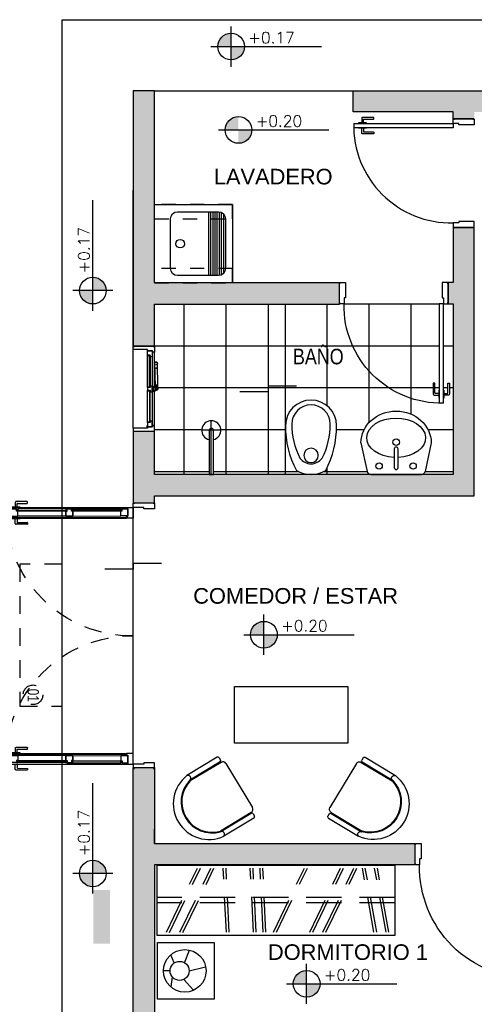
# Model space of a CAD drawing. Header units: millimetres. Extents: x 201 to 840, y 135 to 685.
# Tile 170 of 219: x 313.37 to 316.57, y 340.93 to 347.86. Entities that reach past the tile are written whole.
import ezdxf

# ---------------------------------------------------------------- set-up
doc = ezdxf.new("R2010")
doc.units = ezdxf.units.MM
doc.linetypes.add('HIDDEN', pattern=[0.375, 0.25, -0.125])
doc.linetypes.add('HIDDEN2', pattern=[0.1875, 0.125, -0.0625])
for name, color, linetype in [('01', 1, 'Continuous'), ('02', 2, 'Continuous'), ('03', 3, 'Continuous'), ('ABERTURAS', 2, 'Continuous'), ('EQUIPAMIENTO MOVIL', 1, 'Continuous'), ('LLENO MURO', 251, 'Continuous'), ('muro', 6, 'Continuous'), ('NIVELES', 1, 'Continuous'), ('piso', 1, 'Continuous'), ('PROYECCIONES', 2, 'Continuous'), ('SANITARIO ARTEF', 2, 'Continuous'), ('TEXT', 4, 'Continuous')]:
    doc.layers.add(name, color=color, linetype=linetype)
doc.styles.add('ARIAL', font='arial.ttf', dxfattribs={"height": 0.06})
doc.styles.add('ROMANS', font='romans.shx')
doc.styles.add('style3', font='swisscl.ttf', dxfattribs={"height": 0.1})

# ---------------------------------------------------------------- blocks, each defined once
blk = doc.blocks.new('YUJUY')
at = {"layer": 'SANITARIO ARTEF', "color": 1, "ltscale": 0.8}
for p, q in [((0.1153566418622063, 0.2591221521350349), (0.1153566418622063, -0.1908778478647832)), ((0.130356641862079, 0.2591221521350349), (0.130356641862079, -0.1908778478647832)), ((0.1453566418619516, 0.2591221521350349), (0.1453566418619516, -0.1908778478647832)), ((0.1603566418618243, 0.2591221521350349), (0.1603566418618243, -0.1908778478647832)), ((0.175356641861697, 0.2591221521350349), (0.175356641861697, -0.1908778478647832)), ((0.1903566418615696, 0.2588715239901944), (0.1903566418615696, -0.1906272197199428)), ((0.2053566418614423, 0.254947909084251), (0.2053566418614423, -0.1867036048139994)), ((0.220356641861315, 0.2448292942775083), (0.220356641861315, -0.1765849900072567))]:
    blk.add_line(p, q, dxfattribs=at)
at = {"layer": 'SANITARIO ARTEF', "ltscale": 0.8}
blk.add_lwpolyline([(0.2853566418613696, -0.2408778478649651), (-0.2646433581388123, -0.2408778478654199), (-0.2646433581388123, 0.309122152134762), (0.2853566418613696, 0.3091221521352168)], close=True, dxfattribs=at)
blk.add_lwpolyline([(0.1853566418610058, -0.1908778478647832), (-0.102237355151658, -0.1908778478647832, -0.414213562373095), (-0.1522373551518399, -0.1408778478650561), (-0.1522373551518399, 0.2091221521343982, -0.414213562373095), (-0.102237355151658, 0.2591221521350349), (0.1853566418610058, 0.2591221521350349, -0.414213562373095), (0.2353566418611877, 0.209122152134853), (0.2353566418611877, -0.1408778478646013, -0.414213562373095)], format="xyb", close=True, dxfattribs=at)
blk.add_circle((-0.08395597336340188, 0.03412215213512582), 0.03020633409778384, dxfattribs=at)
blk = doc.blocks.new('A$C6A8D2FFF')
at = {"color": 1}
for p, q in [((0.2136278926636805, 0.2599118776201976), (0.1461225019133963, 0.3367560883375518)), ((0.2958479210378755, 0.2419374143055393), (0.3061856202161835, 0.3131468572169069)), ((0.1765999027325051, 0.199988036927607), (0.06039757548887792, 0.1717832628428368)), ((0.2094982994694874, 0.1423144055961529), (0.1752458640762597, 0.05354589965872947)), ((0.2812400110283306, 0.1445556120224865), (0.3067219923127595, 0.08729817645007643)), ((0.310604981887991, 0.199988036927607), (0.3577220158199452, 0.199988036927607))]:
    blk.add_line(p, q, dxfattribs=at)
blk.add_lwpolyline([(-7.94034349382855e-09, 0.4000000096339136), (0.3999999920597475, 0.4000000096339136), (0.3999999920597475, 9.633822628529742e-09), (-7.94034349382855e-09, 9.633822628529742e-09)], close=True)
for centre, radius in [((0.2077220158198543, 0.199988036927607), 0.15), ((0.2436024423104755, 0.199988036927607), 0.06700253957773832)]:
    blk.add_circle(centre, radius)
blk = doc.blocks.new('A$C767B3D9D')
at = {"layer": '02'}
for points in [[(0.03946577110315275, 0.06918377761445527), (0.01468104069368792, 0.06918377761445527, -0.4142135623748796), (0.01268104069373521, 0.07118377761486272), (0.01268104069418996, 0.13950250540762, 0.4142135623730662), (0.01068104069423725, 0.1415025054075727), (0.001999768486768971, 0.1415025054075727, 0.414213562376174), (-2.315136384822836e-07, 0.13950250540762), (-2.315136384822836e-07, 0.06284314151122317, 0.4142135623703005), (0.006340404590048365, 0.05650250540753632), (0.03946577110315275, 0.05650250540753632)], [(0.0758963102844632, 0.06918377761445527), (0.1006810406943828, 0.06918377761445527, 0.4142135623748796), (0.1026810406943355, 0.07118377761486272), (0.1026810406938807, 0.13950250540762, -0.4142135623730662), (0.1046810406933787, 0.1415025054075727), (0.1133623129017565, 0.1415025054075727, -0.414213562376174), (0.1153623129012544, 0.13950250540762), (0.1153623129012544, 0.06284314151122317, -0.4142135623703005), (0.1090216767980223, 0.05650250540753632), (0.0758963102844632, 0.05650250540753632)]]:
    blk.add_lwpolyline(points, format="xyb", dxfattribs=at)
for points in [[(0.0426810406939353, 0.09071931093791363), (0.03946577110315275, 0.09071931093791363), (0.03946577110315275, 0.0349669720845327), (0.0426810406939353, 0.0349669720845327)], [(0.07268104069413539, 0.09071931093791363), (0.0758963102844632, 0.09071931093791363), (0.0758963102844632, 0.0349669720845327), (0.07268104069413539, 0.0349669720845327)]]:
    blk.add_lwpolyline(points, dxfattribs=at)
at = {"layer": 'ABERTURAS', "ltscale": 0.01}
for points in [[(0.01268104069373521, 0.9400236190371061), (0.01268104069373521, 0.9500236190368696), (0.0426810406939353, 0.9500236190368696), (0.05268104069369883, 0.9500236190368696), (0.05268104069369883, 0.9000236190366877), (0.05268104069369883, 0.841023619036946), (0.0426810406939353, 0.841023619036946), (0.0426810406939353, 0.8000236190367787), (0.01268104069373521, 0.8000236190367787), (0.01268104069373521, 0.8100236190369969)], [(0.8726810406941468, 0.9400236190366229), (0.8726810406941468, 0.9500236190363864), (0.8426810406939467, 0.9500236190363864), (0.8326810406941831, 0.9500236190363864), (0.8326810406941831, 0.9000236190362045), (0.8326810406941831, 0.8410236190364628), (0.8426810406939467, 0.8410236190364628), (0.8426810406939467, 0.8000236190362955), (0.8726810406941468, 0.8000236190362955), (0.8726810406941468, 0.8100236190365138)], [(0.0426810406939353, 2.361903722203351e-05), (0.0426810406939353, 0.8000236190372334), (0.07268104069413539, 0.8000236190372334), (0.07268104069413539, 2.361903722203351e-05)], [(0.0426810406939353, 2.361903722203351e-05), (0.07268104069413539, 2.361903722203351e-05)]]:
    blk.add_lwpolyline(points, dxfattribs=at)
at = {"layer": 'ABERTURAS', "color": 1, "ltscale": 0.01}
blk.add_arc((0.05768104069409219, 0.7850236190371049), 0.7851432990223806, 268.9053094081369, 1.094690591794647, dxfattribs=at)
at = {"layer": 'muro'}
for points in [[(0.01018104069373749, 0.8000236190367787), (0.01018104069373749, 0.9500236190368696)], [(0.8751810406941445, 0.9500236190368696), (0.8751810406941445, 0.8000236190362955)]]:
    blk.add_lwpolyline(points, dxfattribs=at)
blk = doc.blocks.new('A2')
at = {"layer": '02'}
for centre, radius, start, end in [((-0.3438701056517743, 0), 0.18, 90.00000000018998, 180), ((-0.3364057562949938, -0.4821972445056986), 0.6622393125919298, 62.19066495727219, 90.64581604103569), ((-0.3536606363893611, -1.647987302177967e-17), 0.1356770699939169, 90.00000000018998, 180), ((-0.3480342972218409, -0.3634617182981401), 0.4991704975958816, 62.19066495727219, 90.64581604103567), ((-0.1703938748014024, -1.647987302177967e-17), 0.09562499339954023, 0, 54.71443519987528), ((-0.2090569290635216, 0), 0.2090569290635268, 330.3070498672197, 29.69295013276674), ((-0.3438701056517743, 0), 0.18, 180, 269.99999999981), ((-0.3536606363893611, -1.647987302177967e-17), 0.1356770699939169, 180, 269.99999999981), ((-0.1703938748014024, -1.647987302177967e-17), 0.09562499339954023, 305.2855648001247, 0), ((-0.3480342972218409, 0.3634617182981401), 0.4991704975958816, 269.3541839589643, 297.8093350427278), ((-0.3364057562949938, 0.4821972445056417), 0.6622393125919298, 269.3541839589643, 297.8093350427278)]:
    blk.add_arc(centre, radius, start, end, dxfattribs=at)
blk = doc.blocks.new('GBBRT')
at = {"layer": 'SANITARIO ARTEF', "ltscale": 0.01}
blk.add_circle((294.9322348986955, 272.9143749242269), 0.05072785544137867, dxfattribs=at)
at = {"layer": 'SANITARIO ARTEF', "ltscale": 0.8, "xscale": -1, "rotation": 270}
blk.add_blockref('A2', (294.9322348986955, 273.0480859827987), dxfattribs=at)
blk = doc.blocks.new('3T45G')
for p, q in [((295.2426281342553, 272.8853634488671), (295.2849203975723, 273.08710523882)), ((295.6687598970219, 273.1080897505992), (295.3110233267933, 273.1080897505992)), ((295.4759473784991, 273.060218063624), (295.4759473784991, 272.9287974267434)), ((295.5030766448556, 272.9287974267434), (295.5030766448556, 273.060218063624)), ((295.7373531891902, 272.8853634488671), (295.6949132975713, 273.0868708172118)), ((295.4759473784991, 272.9287974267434), (295.4763494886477, 272.9287974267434))]:
    blk.add_line(p, q)
for centre in [(295.3703164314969, 273.0488886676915), (295.6096648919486, 273.0488886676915)]:
    blk.add_circle(centre, 0.02265874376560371)
at = {"ltscale": 0.01}
blk.add_circle((295.4888459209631, 272.8817301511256), 0.02303431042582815, dxfattribs=at)
for centre, radius, start, end in [((295.3110233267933, 273.0813625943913), 0.02672715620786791, 90, 167.5925814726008), ((295.4895120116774, 273.060218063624), 0.01356463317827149, 0, 180), ((295.6687598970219, 273.0813625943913), 0.02672715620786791, 11.89336487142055, 90), ((295.4895120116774, 272.9287974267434), 0.01356463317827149, 180, 0)]:
    blk.add_arc(centre, radius, start, end)
at = {"extrusion": (0, 0, -1)}
for centre, major_axis, ratio, start_param, end_param in [((295.4898439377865, 272.8506247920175), (0.2073273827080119, -2.101736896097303e-12), 0.672131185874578, -1.506927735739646, 4.645311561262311), ((295.4899906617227, 272.8853634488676), (-0.2473625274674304, 0), 0.9004043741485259, 3.141592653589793, 6.283185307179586)]:
    blk.add_ellipse(centre, major_axis=major_axis, ratio=ratio, start_param=start_param, end_param=end_param, dxfattribs=at)
blk = doc.blocks.new('B4')
at = {"layer": '02'}
blk.add_lwpolyline([(0.3102966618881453, -0.01499999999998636), (0.3102966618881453, 0.01499999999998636), (0, 0.01499999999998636), (0, -0.01499999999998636)], close=True, dxfattribs=at)
for radius, start, end in [(0.06738261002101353, 192.8623399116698, 167.1376600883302), (0.01499999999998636, 270, 90)]:
    blk.add_arc((0.3102966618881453, 0), radius, start, end, dxfattribs=at)
at = {"layer": 'ABERTURAS', "color": 1}
for p, q in [((0, 0), (0.3776792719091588, 0)), ((0.3102966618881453, -0.06738261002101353), (0.3102966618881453, 0.06738261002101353))]:
    blk.add_line(p, q, dxfattribs=at)
blk = doc.blocks.new('A$C5686393C')
at = {"layer": '02'}
for points in [[(0.03946607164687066, 0.06929181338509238), (0.01468134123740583, 0.06929181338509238, -0.4142135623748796), (0.01268134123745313, 0.07129181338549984), (0.01268134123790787, 0.1396105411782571, 0.4142135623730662), (0.01068134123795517, 0.1416105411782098), (0.002000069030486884, 0.1416105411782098, 0.414213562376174), (6.903007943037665e-08, 0.1396105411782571), (6.903007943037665e-08, 0.06295117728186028, 0.4142135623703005), (0.006340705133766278, 0.05661054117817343), (0.03946607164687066, 0.05661054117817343)], [(0.07589661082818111, 0.06929181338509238), (0.1006813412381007, 0.06929181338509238, 0.4142135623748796), (0.1026813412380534, 0.07129181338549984), (0.1026813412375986, 0.1396105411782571, -0.4142135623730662), (0.1046813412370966, 0.1416105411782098), (0.1133626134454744, 0.1416105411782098, -0.414213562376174), (0.1153626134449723, 0.1396105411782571), (0.1153626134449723, 0.06295117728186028, -0.4142135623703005), (0.1090219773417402, 0.05661054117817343), (0.07589661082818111, 0.05661054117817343)]]:
    blk.add_lwpolyline(points, format="xyb", dxfattribs=at)
for points in [[(0.04268134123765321, 0.09082734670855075), (0.03946607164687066, 0.09082734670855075), (0.03946607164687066, 0.03507500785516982), (0.04268134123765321, 0.03507500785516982)], [(0.0726813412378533, 0.09082734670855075), (0.07589661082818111, 0.09082734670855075), (0.07589661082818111, 0.03507500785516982), (0.0726813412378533, 0.03507500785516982)]]:
    blk.add_lwpolyline(points, dxfattribs=at)
at = {"layer": 'ABERTURAS', "ltscale": 0.01}
for points in [[(0.01268134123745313, 0.8401316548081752), (0.01268134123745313, 0.8501316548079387), (0.04268134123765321, 0.8501316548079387), (0.05268134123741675, 0.8501316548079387), (0.05268134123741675, 0.8001316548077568), (0.05268134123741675, 0.7411316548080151), (0.04268134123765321, 0.7411316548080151), (0.04268134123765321, 0.7001316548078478), (0.01268134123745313, 0.7001316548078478), (0.01268134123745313, 0.7101316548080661)], [(0.7726813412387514, 0.8401316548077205), (0.7726813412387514, 0.850131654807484), (0.7426813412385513, 0.850131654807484), (0.7326813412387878, 0.850131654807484), (0.7326813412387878, 0.8001316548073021), (0.7326813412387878, 0.7411316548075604), (0.7426813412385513, 0.7411316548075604), (0.7426813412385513, 0.700131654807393), (0.7726813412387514, 0.700131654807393), (0.7726813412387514, 0.7101316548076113)], [(0.04268134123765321, 0.0001316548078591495), (0.04268134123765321, 0.7001316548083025), (0.0726813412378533, 0.7001316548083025), (0.0726813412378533, 0.0001316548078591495)], [(0.04268134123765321, 0.0001316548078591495), (0.0726813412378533, 0.0001316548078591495)]]:
    blk.add_lwpolyline(points, dxfattribs=at)
at = {"layer": 'ABERTURAS', "color": 1, "ltscale": 0.01}
blk.add_arc((0.0576813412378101, 0.6851316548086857), 0.6851642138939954, 268.7455483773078, 1.254451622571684, dxfattribs=at)
at = {"layer": 'muro'}
for points in [[(0.0101813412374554, 0.7001316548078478), (0.0101813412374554, 0.8501316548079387)], [(0.7751813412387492, 0.700131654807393), (0.7751813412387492, 0.850131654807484)]]:
    blk.add_lwpolyline(points, dxfattribs=at)
blk = doc.blocks.new('GBGB')
at = {"layer": '01', "ltscale": 0.015}
blk.add_line((-0.2674627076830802, 0.09938668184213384), (0.287462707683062, 0.09938668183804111), dxfattribs=at)
at = {"layer": 'ABERTURAS', "color": 1}
for p, q in [((-0.2266833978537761, 0), (0, 0)), ((0.01999999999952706, 0), (0.2466833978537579, 0)), ((-0.2474627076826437, -0.03561331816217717), (-0.01000000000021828, -0.03561331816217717)), ((-0.2474627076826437, -0.05061331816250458), (-0.0040781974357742, -0.05061331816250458)), ((-0.00107819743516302, -0.05061331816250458), (0, -0.05061331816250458)), ((0.008238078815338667, -0.06665156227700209), (0.01126354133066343, -0.06272078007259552)), ((0.008736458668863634, -0.06703515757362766), (0.0117619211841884, -0.06310437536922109)), ((0.01999999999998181, -0.05061331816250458), (0.2674627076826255, -0.05061331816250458)), ((0.02045932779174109, -0.05461331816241), (0.02045932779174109, -0.05061331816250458)), ((0.02999999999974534, -0.03561331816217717), (0.2674627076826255, -0.03561331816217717))]:
    blk.add_line(p, q, dxfattribs=at)
at = {"layer": 'ABERTURAS'}
for points in [[(-0.2874627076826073, -0.0406133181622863), (-0.2874627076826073, -0.05061331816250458), (-0.2474627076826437, -0.05061331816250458), (-0.2474627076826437, -0.03561331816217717), (-0.2574627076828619, -0.03561331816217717), (-0.2574627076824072, -0.0006133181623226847), (-0.2674627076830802, -0.0006133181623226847), (-0.2674627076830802, 0.09938668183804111), (-0.2874627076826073, 0.09938668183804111), (-0.2874627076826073, 0.08938668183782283)], [(0.3074627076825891, -0.0406133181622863), (0.3074627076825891, -0.05061331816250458), (0.2674627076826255, -0.05061331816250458), (0.2674627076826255, -0.03561331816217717), (0.2774627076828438, -0.03561331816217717), (0.277462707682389, -0.0006133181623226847), (0.287462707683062, -0.0006133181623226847), (0.287462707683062, 0.09938668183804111), (0.3074627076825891, 0.09938668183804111), (0.3074627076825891, 0.08938668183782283)], [(-0.2566833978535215, -0.03499999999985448), (-0.2166833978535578, -0.03499999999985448), (-0.2166833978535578, -0.01999999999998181), (-0.2266833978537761, -0.01999999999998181), (-0.2266833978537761, 0), (-0.2566833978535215, 0), (-0.2566833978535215, -0.03499999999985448)], [(0, -0.01999999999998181), (-0.01000000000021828, -0.01999999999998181), (-0.01000000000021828, -0.03499999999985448), (0.02999999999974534, -0.03499999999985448), (0.02999999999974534, -0.01999999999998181), (0.01999999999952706, -0.01999999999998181), (0.01999999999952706, 0), (0, 0), (0, -0.01999999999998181)], [(0.2766833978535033, -0.03499999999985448), (0.2366833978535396, -0.03499999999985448), (0.2366833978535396, -0.01999999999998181), (0.2466833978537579, -0.01999999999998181), (0.2466833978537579, 0), (0.2766833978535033, 0), (0.2766833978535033, -0.03499999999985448)], [(-0.2166833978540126, -0.01549693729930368), (-0.2256833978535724, -0.01549693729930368), (-0.2256833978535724, -0.006496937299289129), (-0.2166833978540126, -0.01549693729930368)], [(-0.009999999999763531, -0.01549693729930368), (-0.001000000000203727, -0.01549693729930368), (-0.001000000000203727, -0.006496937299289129), (-0.009999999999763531, -0.01549693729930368)], [(0.02999999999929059, -0.01549693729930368), (0.02099999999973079, -0.01549693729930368), (0.02099999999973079, -0.006496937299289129), (0.02999999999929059, -0.01549693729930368)], [(0.2366833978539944, -0.01549693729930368), (0.2456833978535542, -0.01549693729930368), (0.2456833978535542, -0.006496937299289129), (0.2366833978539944, -0.01549693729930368)]]:
    blk.add_lwpolyline(points, dxfattribs=at)
for points in [[(-0.2641781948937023, 0.0006707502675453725), (-0.2491886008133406, 0.0006707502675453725), (-0.2491886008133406, 0), (-0.2641781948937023, 0)], [(0.2841781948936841, 0.0006707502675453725), (0.2691886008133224, 0.0006707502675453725), (0.2691886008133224, 0), (0.2841781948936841, 0)]]:
    blk.add_lwpolyline(points, close=True, dxfattribs=at)
at = {"layer": 'ABERTURAS', "color": 1}
for points in [[(-0.2256833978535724, -0.01900000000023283), (-0.001000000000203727, -0.01900000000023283), (-0.001000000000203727, -0.0160000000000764), (-0.2256833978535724, -0.0160000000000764)], [(0.2456833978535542, -0.01900000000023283), (0.02099999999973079, -0.01900000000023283), (0.02099999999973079, -0.0160000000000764), (0.2456833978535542, -0.0160000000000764)]]:
    blk.add_lwpolyline(points, close=True, dxfattribs=at)
for points in [[(0.02999999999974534, -0.03499999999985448), (0.02999999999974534, -0.03999999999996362), (-0.01000000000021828, -0.03999999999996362), (-0.01000000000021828, -0.03499999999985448)], [(-0.004078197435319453, -0.05061331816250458), (-0.005227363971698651, -0.05061331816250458), (-0.005227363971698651, -0.05461331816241), (-0.004078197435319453, -0.05461331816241)], [(0, -0.05061331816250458), (-0.001078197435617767, -0.05061331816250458)], [(-0.001078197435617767, -0.05461331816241), (0, -0.05461331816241)], [(0.01872446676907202, -0.06708442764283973), (0.03488694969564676, -0.0665197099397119), (0.03471887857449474, -0.06152253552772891), (0.01855639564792, -0.06208725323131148)], [(0.01999999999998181, -0.06203681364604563), (0.02000000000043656, -0.03999999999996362)], [(0.01999999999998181, -0.05461331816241), (0.03977263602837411, -0.05461331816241), (0.03977263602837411, -0.05061331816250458), (0.01999999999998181, -0.05061331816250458)], [(0.02098791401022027, -0.0671171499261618), (0.03597943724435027, -0.06661293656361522), (0.03580122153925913, -0.06131413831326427), (0.02080969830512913, -0.06181835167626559)]]:
    blk.add_lwpolyline(points, dxfattribs=at)
for points in [[(4.547473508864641e-13, -0.03999999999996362), (0, -0.06487796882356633, 0.8961924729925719), (0.01976166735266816, -0.06704818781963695, 0.8961924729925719)], [(0.1883247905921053, -0.05061331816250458), (0.025593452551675, -0.05530476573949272, 0.414213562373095), (0.02076434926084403, -0.06047001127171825), (0.02080969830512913, -0.06181835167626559)], [(0.02098791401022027, -0.0671171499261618), (0.02103326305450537, -0.0684654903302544, 0.414213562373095), (0.0261985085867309, -0.07329459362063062), (0.1883247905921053, -0.07061331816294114)], [(0.1929837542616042, -0.06946171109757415), (0.1936244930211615, -0.06944016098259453, 0.414213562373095), (0.1984535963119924, -0.06427491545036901), (0.1981846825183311, -0.05627943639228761, 0.414213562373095), (0.1930194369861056, -0.05145033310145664), (0.1923786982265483, -0.05147188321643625)]]:
    blk.add_lwpolyline(points, format="xyb", dxfattribs=at)
for centre, radius in [((-0.00257819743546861, -0.05261331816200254), 0.0025), ((0.009999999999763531, -0.06487796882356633), 0.009000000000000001), ((0.009999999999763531, -0.06487796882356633), 0.0025), ((0.1559850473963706, -0.06170100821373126), 0.0025), ((0.1883247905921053, -0.06061331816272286), 0.009999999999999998)]:
    blk.add_circle(centre, radius, dxfattribs=at)
at = {"layer": 'muro', "ltscale": 0.01}
for p, q in [((-0.2899999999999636, -0.05061331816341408), (-0.2899999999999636, 0.0993866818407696)), ((0.3100000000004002, -0.05061331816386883), (0.3100000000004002, 0.0993866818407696))]:
    blk.add_line(p, q, dxfattribs=at)
blk = doc.blocks.new('Muco04pl')
at = {"color": 0, "linetype": 'ByBlock'}
for p, q in [((-0.2592529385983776, -0.4799822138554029), (-0.259252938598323, -0.2330487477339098)), ((-0.2207914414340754, -0.4799822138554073), (-0.2207914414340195, -0.2303156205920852)), ((-0.2151364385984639, -0.4844605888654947), (-0.2151364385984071, -0.2303156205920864)), ((0.1966065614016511, -0.4844605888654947), (0.1966065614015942, -0.2303156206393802)), ((0.2022615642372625, -0.4799822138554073), (0.2022615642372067, -0.2303156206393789)), ((0.2407230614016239, -0.4799822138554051), (0.2407230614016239, -0.2303156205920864)), ((-0.2307914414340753, -0.4899822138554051), (-0.2492529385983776, -0.4899822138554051)), ((0.1716065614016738, -0.509460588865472), (-0.1901364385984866, -0.509460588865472)), ((0.2307230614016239, -0.4899822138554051), (0.2122615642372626, -0.4899822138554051))]:
    blk.add_line(p, q, dxfattribs=at)
for centre, radius, start, end in [((-0.009103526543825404, -0.2612095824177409), 0.2517295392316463, 7.049500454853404, 173.5769101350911), ((-0.009264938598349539, -0.2864387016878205), 0.2190393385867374, 15.24898142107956, 164.7510185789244), ((-0.009264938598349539, -0.2864387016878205), 0.213384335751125, 15.24898142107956, 164.7510185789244), ((-0.2400623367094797, -0.2276213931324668), 0.01944283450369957, 191.8827036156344, 352.0347924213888), ((0.2214678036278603, -0.2276213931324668), 0.01944283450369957, 183.5588298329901, 352.0347924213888), ((-0.2492529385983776, -0.4799822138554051), 0.01, 179.9999999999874, 270), ((-0.2307914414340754, -0.4799822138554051), 0.01, 270.0000000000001, 359.9999999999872), ((-0.1901364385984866, -0.4844605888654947), 0.025, 180, 270), ((0.1716065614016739, -0.4844605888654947), 0.025, 270, 0), ((0.2122615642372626, -0.4799822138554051), 0.01, 180.0000000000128, 270), ((0.2307230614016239, -0.4799822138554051), 0.01, 270, 0)]:
    blk.add_arc(centre, radius, start, end, dxfattribs=at)
blk = doc.blocks.new('A$C78213FC8')
for p, q in [((0.01875985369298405, -0.6477551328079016), (0.01875985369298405, -0.1524024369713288)), ((0.01875985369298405, -0.1524024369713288), (1.69337030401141, -0.1524024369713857)), ((1.693370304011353, -0.1524024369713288), (1.693370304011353, -0.6477551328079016)), ((1.69337030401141, -0.6477551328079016), (0.01875985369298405, -0.6477551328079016))]:
    blk.add_line(p, q)
at = {"linetype": 'HIDDEN'}
for p, q in [((0.08382913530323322, -0.6247118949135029), (0.3018077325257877, -0.1743591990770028)), ((0.1047077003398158, -0.6257315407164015), (0.3231798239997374, -0.1743591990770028)), ((0.1788634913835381, -0.6247118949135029), (0.3968420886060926, -0.1743591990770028)), ((0.1997420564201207, -0.6257315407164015), (0.4182141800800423, -0.1743591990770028)), ((0.5061317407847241, -0.6247118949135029), (0.4843859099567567, -0.1743591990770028)), ((0.525391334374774, -0.6247118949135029), (0.5036455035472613, -0.1743591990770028)), ((0.6964734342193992, -0.6247118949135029), (0.6747276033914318, -0.1743591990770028)), ((0.7157330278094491, -0.6247118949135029), (0.6939871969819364, -0.1743591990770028)), ((0.7657638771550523, -0.6247118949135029), (0.7440180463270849, -0.1743591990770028)), ((0.7850234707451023, -0.6247118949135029), (0.7632776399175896, -0.1743591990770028)), ((0.8376130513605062, -0.6247118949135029), (1.055591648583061, -0.1743591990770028)), ((0.8589851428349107, -0.6247118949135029), (1.07696374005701, -0.1743591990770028)), ((1.093121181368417, -0.6247118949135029), (1.311099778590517, -0.1743591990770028)), ((1.114493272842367, -0.6247118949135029), (1.332471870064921, -0.1743591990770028)), ((1.186274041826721, -0.6247118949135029), (1.404252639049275, -0.1743591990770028)), ((1.207646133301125, -0.6247118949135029), (1.42562473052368, -0.1743591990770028)), ((1.546247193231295, -0.6247118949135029), (1.465385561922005, -0.1743591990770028)), ((1.565792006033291, -0.6247118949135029), (1.484591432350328, -0.1724714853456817)), ((1.631435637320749, -0.6247118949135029), (1.550235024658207, -0.1724712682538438)), ((1.650980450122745, -0.6247118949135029), (1.570118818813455, -0.1743591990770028)), ((1.69337030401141, -0.3807855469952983), (0.01875985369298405, -0.3807855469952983)), ((1.69337030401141, -0.4182855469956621), (0.01875985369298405, -0.4182855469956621))]:
    blk.add_line(p, q, dxfattribs=at)
blk = doc.blocks.new('A$C3420644B')
at = {"layer": '01'}
for p, q in [((0.03746231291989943, 0.2814323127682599), (0.8625368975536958, 0.281432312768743)), ((0.04746231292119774, 0.2114323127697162), (0.8525368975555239, 0.2114323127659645)), ((0.04746231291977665, 0.2064323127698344), (0.8525368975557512, 0.2064323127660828))]:
    blk.add_line(p, q, dxfattribs=at)
for points in [[(0.07746231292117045, 0.2609103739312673), (0.4299996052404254, 0.2609103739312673), (0.4299996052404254, 0.2569103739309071), (0.07746231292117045, 0.2569103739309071)], [(0.8225368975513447, 0.2609103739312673), (0.4699996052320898, 0.2609103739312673), (0.4699996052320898, 0.2569103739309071), (0.8225368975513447, 0.2569103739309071)]]:
    blk.add_lwpolyline(points, dxfattribs=at)
at = {"layer": '02'}
for p, q in [((0.4249996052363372, 0.2214323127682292), (0.08746231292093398, 0.2214323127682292)), ((0.4349996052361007, 0.2714323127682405), (0.08775690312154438, 0.2714323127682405)), ((0.4649996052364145, 0.2714323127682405), (0.8122423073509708, 0.2714323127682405)), ((0.474999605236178, 0.2214323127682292), (0.8125368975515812, 0.2214323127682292))]:
    blk.add_line(p, q, dxfattribs=at)
at = {"layer": '03'}
for points in [[(-3.947612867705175e-07, 0.281432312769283), (-3.947614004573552e-07, 0.2064323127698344), (0.04746231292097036, 0.2064323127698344), (0.04746231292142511, 0.216432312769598), (0.03746231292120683, 0.216432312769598), (0.03746231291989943, 0.2814323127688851), (-3.947612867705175e-07, 0.281432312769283), (-3.947612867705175e-07, 0.281432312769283)], [(0.8999996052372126, 0.2814323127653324), (0.8999996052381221, 0.2064323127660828), (0.8525368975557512, 0.2064323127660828), (0.8525368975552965, 0.2164323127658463), (0.8625368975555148, 0.2164323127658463), (0.8625368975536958, 0.2814323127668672), (0.8999996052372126, 0.2814323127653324), (0.8999996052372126, 0.2814323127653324)], [(0.03746231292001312, 0.2214323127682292), (0.03746231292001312, 0.2214323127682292), (0.08746231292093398, 0.2214323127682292), (0.08746231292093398, 0.2564323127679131), (0.07746231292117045, 0.2564323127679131), (0.07746231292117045, 0.2714323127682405), (0.03746231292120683, 0.2714323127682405), (0.03746231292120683, 0.2499323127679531), (0.03746231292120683, 0.2499323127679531), (0.03746231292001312, 0.2214323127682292), (0.03746231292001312, 0.2214323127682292)], [(0.4749996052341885, 0.2214323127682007), (0.4749996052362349, 0.2214323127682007), (0.4249996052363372, 0.2214323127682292), (0.4249996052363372, 0.2564323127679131), (0.4349996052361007, 0.2564323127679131), (0.4349996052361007, 0.2714323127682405), (0.4749996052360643, 0.2714323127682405), (0.4749996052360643, 0.2714323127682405), (0.4749996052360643, 0.2714323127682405)], [(0.4249996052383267, 0.2214323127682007), (0.4249996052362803, 0.2214323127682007), (0.474999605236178, 0.2214323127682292), (0.474999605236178, 0.2564323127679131), (0.4649996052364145, 0.2564323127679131), (0.4649996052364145, 0.2714323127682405), (0.4249996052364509, 0.2714323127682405), (0.4249996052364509, 0.2714323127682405), (0.4249996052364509, 0.2714323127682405)], [(0.4249996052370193, 0.2564323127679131), (0.4249996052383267, 0.2214323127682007), (0.4249996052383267, 0.2214323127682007)], [(0.4749996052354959, 0.2564323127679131), (0.4749996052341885, 0.2214323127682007), (0.4749996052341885, 0.2214323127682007)], [(0.8625368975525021, 0.2214323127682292), (0.8625368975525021, 0.2214323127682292), (0.8125368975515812, 0.2214323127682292), (0.8125368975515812, 0.2564323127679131), (0.8225368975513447, 0.2564323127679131), (0.8225368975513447, 0.2714323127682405), (0.8625368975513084, 0.2714323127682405), (0.8625368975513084, 0.2499323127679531), (0.8625368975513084, 0.2499323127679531), (0.8625368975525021, 0.2214323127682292), (0.8625368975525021, 0.2214323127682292)]]:
    blk.add_lwpolyline(points, dxfattribs=at)
for points in [[(0.08775690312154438, 0.2714323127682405), (0.08775690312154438, 0.2614323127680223), (0.0777569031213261, 0.2614323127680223), (0.0777569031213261, 0.2714323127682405)], [(0.4247050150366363, 0.2714323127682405), (0.4247050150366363, 0.2614323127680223), (0.4347050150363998, 0.2614323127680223), (0.4347050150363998, 0.2714323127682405)], [(0.4752941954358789, 0.2714323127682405), (0.4752941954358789, 0.2614323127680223), (0.4652941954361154, 0.2614323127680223), (0.4652941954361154, 0.2714323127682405)], [(0.8122423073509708, 0.2714323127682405), (0.8122423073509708, 0.2614323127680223), (0.8222423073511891, 0.2614323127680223), (0.8222423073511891, 0.2714323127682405)], [(0.8122423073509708, 0.2714323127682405), (0.8122423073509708, 0.2614323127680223), (0.8222423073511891, 0.2614323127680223), (0.8222423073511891, 0.2714323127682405)]]:
    blk.add_lwpolyline(points, close=True, dxfattribs=at)
at = {"layer": 'ABERTURAS', "linetype": 'HIDDEN2'}
for points in [[(0.1032146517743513, 0.2814323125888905), (0.1032146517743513, 0.2846475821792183), (0.04746231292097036, 0.2846475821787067), (0.04746231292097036, 0.2814323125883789)], [(0.1032146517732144, 0.2064323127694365), (0.1032146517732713, 0.203217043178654), (0.04746231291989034, 0.2032170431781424), (0.04746231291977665, 0.2064323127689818)]]:
    blk.add_lwpolyline(points, dxfattribs=at)
for points in [[(0.08167911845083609, 0.2846475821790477), (0.08167911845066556, 0.3094323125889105, -0.4142135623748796), (0.08367911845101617, 0.31143231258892), (0.1519978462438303, 0.3114323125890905, 0.4142135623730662), (0.1539978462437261, 0.3134323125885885), (0.1539978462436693, 0.3221135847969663, 0.414213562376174), (0.1519978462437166, 0.3241135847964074), (0.07533848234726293, 0.3241135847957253, 0.4142135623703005), (0.06899784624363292, 0.3177729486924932), (0.06899784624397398, 0.2846475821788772)], [(0.08167911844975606, 0.2032170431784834), (0.08167911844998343, 0.1784323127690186, 0.4142135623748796), (0.08367911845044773, 0.1764323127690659), (0.151997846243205, 0.1764323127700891, -0.4142135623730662), (0.1539978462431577, 0.1744323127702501), (0.1539978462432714, 0.1657510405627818, -0.414213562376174), (0.1519978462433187, 0.1637510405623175), (0.07533848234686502, 0.1637510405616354, -0.4142135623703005), (0.06899784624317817, 0.1700916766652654), (0.06899784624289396, 0.2032170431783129)]]:
    blk.add_lwpolyline(points, format="xyb", dxfattribs=at)
blk = doc.blocks.new('puerta ventana')
at = {"layer": 'ABERTURAS', "ltscale": 0.01}
for points in [[(318.8755305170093, 344.459002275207), (318.8655305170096, 344.459002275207), (318.8655305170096, 344.4290022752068), (318.8655305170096, 344.419002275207), (318.9155305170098, 344.419002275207), (318.9405305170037, 344.4190022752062), (318.940530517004, 344.429002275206), (319.0155305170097, 344.4290022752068), (319.0155305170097, 344.459002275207), (319.0055305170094, 344.459002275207)], [(318.8755305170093, 342.589502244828), (318.8655305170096, 342.589502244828), (318.8655305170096, 342.6195022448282), (318.8655305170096, 342.629502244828), (318.9155305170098, 342.629502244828), (318.9405305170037, 342.6295022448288), (318.940530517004, 342.619502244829), (319.0155305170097, 342.6195022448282), (319.0155305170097, 342.589502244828), (319.0055305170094, 342.589502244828)]]:
    blk.add_lwpolyline(points, dxfattribs=at)
at = {"layer": 'ABERTURAS', "color": 250, "linetype": 'HIDDEN2'}
for centre, start, end in [((319.0269823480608, 344.412878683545), 269.2616633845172, 1.171312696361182), ((319.0269823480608, 342.6356258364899), 358.8286873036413, 90.73833661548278)]:
    blk.add_arc(centre, 0.8887002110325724, start, end, dxfattribs=at)
at = {"layer": '01', "extrusion": (0, 0, -1), "zscale": -1, "rotation": 0.1104346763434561}
blk.add_blockref('A$C3420644B', (-319.9150232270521, 344.1458357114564), dxfattribs=at)
at = {"layer": '01', "extrusion": (0, 0, -1), "xscale": -1, "zscale": -1, "rotation": 179.8895653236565}
blk.add_blockref('A$C3420644B', (-319.9150232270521, 342.9026688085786), dxfattribs=at)

msp = doc.modelspace()

# ---------------------------------------------------------------- hatches: boundary and pattern name
at = {"layer": 'LLENO MURO'}
h = msp.add_hatch(color=256, dxfattribs=at)
h.paths.add_polyline_path([(315.76377575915, 347.3642263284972), (315.7155305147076, 347.3642263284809), (315.7155305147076, 347.2142263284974), (315.7637757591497, 347.2142263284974)])
h.paths.add_polyline_path([(316.150530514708, 342.0615022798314), (314.3155305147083, 342.0615022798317), (314.3155305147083, 342.5965022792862), (314.1655305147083, 342.5965022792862), (314.1655305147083, 338.8615022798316), (315.2155305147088, 338.8615022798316), (315.2155305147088, 339.0115022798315), (314.3155305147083, 339.0115022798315), (314.3155305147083, 341.9115022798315), (316.150530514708, 341.9115022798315)])
h.paths.add_polyline_path([(318.0655305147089, 339.0115022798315), (317.2655305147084, 339.0115022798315), (317.2655305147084, 341.9115022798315), (317.3655305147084, 341.9115022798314), (317.3655305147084, 342.0615022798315), (317.0155305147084, 342.0615022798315), (317.0155305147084, 341.9115022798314), (317.1155305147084, 341.9115022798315), (317.1155305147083, 339.0115022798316), (316.2155305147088, 339.0115022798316), (316.2155305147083, 338.8615022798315), (318.0655305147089, 338.8615022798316)])
h.paths.add_polyline_path([(319.0155305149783, 345.4629022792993), (318.8655305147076, 345.4629022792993), (318.8655305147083, 344.6615022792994), (318.2655305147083, 344.6615022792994), (318.2655305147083, 344.5115022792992), (318.8655305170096, 344.5115022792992), (318.8655305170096, 344.4615022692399), (319.0155305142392, 344.4615022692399)])
h.paths.add_polyline_path([(319.0155305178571, 347.3642263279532), (317.1905305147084, 347.3642263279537), (317.1905305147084, 347.2142263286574), (318.8655305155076, 347.2142263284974), (318.8655305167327, 346.4629022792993), (319.0155305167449, 346.4629022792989)])
h.paths.add_polyline_path([(317.1905305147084, 347.3642263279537), (315.7637757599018, 347.364226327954), (315.7637757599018, 347.2142263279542), (316.4185637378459, 347.2142263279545), (316.4185637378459, 347.1659810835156), (316.5685637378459, 347.1659810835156), (316.5685637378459, 347.2142263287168), (317.1905305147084, 347.2142263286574)])
h.paths.add_polyline_path([(316.5685637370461, 346.4009810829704), (316.4185637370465, 346.4009810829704), (316.4185637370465, 346.0132570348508), (316.38357969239, 346.0132570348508), (316.38357969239, 345.8632570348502), (316.4185637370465, 345.8632570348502), (316.4185637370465, 344.6615022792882), (314.3155305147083, 344.6615022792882), (314.3155305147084, 344.9640182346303), (314.1655305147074, 344.9640182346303), (314.1655305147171, 344.4615022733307), (314.3155305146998, 344.4615022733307), (314.3155305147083, 344.5115022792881), (316.5685637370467, 344.5115022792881)])
h.paths.add_polyline_path([(315.6185796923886, 346.0115022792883), (314.1655305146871, 346.011502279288), (314.1655305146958, 345.5640182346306), (314.3155305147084, 345.5640182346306), (314.3155305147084, 345.8615022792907), (315.618579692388, 345.8615022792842)])
h.paths.add_polyline_path([(314.3155305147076, 347.3642263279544), (314.16553051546, 347.3642263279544), (314.1655305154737, 346.0115022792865), (314.3155305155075, 346.0115022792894)])
h.paths.add_polyline_path([(320.0155305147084, 342.0615022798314), (319.0155305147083, 342.0615022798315), (319.0155305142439, 342.5965022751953), (318.8655305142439, 342.5965022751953), (318.8655305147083, 342.0615022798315), (318.2305305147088, 342.0615022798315), (318.2305305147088, 341.9115022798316), (319.8655305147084, 341.9115022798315), (319.8655305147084, 339.0115022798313), (319.0655305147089, 339.0115022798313), (319.0655305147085, 338.8615022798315), (320.0155305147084, 338.8615022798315)])
h.paths.add_polyline_path([(313.8839062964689, 341.7333252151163), (313.8839062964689, 341.3572389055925), (314.0029687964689, 341.3572389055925), (314.0029687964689, 341.7333252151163)])
h.paths.add_polyline_path([(313.6523412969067, 339.548799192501), (313.6523412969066, 338.3709069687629), (313.7862874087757, 338.3709069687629), (313.7862874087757, 339.548799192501)])
h.paths.add_polyline_path([(319.2014907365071, 338.3605917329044), (320.3793829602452, 338.3605917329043), (320.3793829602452, 338.4945378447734), (319.2014907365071, 338.4945378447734)])
at = {"layer": 'NIVELES', "ltscale": 0.01}
h = msp.add_hatch(color=256, dxfattribs=at)
h.paths.add_polyline_path([(314.8549110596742, 347.7689465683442, 0.4142135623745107), (314.760832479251, 347.6748679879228), (314.8549110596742, 347.6748679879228)])
h.paths.add_polyline_path([(314.9489896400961, 347.6748679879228), (314.8549110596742, 347.6748679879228), (314.8549110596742, 347.580789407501, 0.4142135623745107)])
h = msp.add_hatch(color=256, dxfattribs=at)
h.paths.add_polyline_path([(314.9070496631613, 347.181597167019, 0.4142135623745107), (314.8129710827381, 347.0875185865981), (314.9070496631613, 347.0875185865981)])
h.paths.add_polyline_path([(315.0011282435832, 347.0875185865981), (314.9070496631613, 347.0875185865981), (314.9070496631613, 346.9934400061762, 0.4142135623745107)])
h = msp.add_hatch(color=256, dxfattribs=at)
h.paths.add_polyline_path([(313.7866305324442, 345.9556555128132, 0.4142135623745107), (313.8807091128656, 345.86157693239), (313.8807091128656, 345.9556555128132)])
h.paths.add_polyline_path([(313.8807091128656, 346.0497340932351), (313.8807091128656, 345.9556555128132), (313.9747876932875, 345.9556555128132, 0.4142135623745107)])
h = msp.add_hatch(color=256, dxfattribs=at)
h.paths.add_polyline_path([(315.086207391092, 343.6262904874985, 0.4142135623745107), (314.9921288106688, 343.5322119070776), (315.086207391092, 343.5322119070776)])
h.paths.add_polyline_path([(315.1802859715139, 343.5322119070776), (315.086207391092, 343.5322119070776), (315.086207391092, 343.4381333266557, 0.4142135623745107)])
h = msp.add_hatch(color=256, dxfattribs=at)
h.paths.add_polyline_path([(313.7866305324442, 341.8501491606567, 0.4142135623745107), (313.8807091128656, 341.7560705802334), (313.8807091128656, 341.8501491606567)])
h.paths.add_polyline_path([(313.8807091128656, 341.9442277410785), (313.8807091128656, 341.8501491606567), (313.9747876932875, 341.8501491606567, 0.4142135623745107)])
h = msp.add_hatch(color=256, dxfattribs=at)
h.paths.add_polyline_path([(315.3871950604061, 341.1671112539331, 0.4142135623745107), (315.2931164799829, 341.0730326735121), (315.3871950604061, 341.0730326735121)])
h.paths.add_polyline_path([(315.481273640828, 341.0730326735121), (315.3871950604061, 341.0730326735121), (315.3871950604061, 340.9789540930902, 0.4142135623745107)])
at = {"layer": 'piso'}
h = msp.add_hatch(dxfattribs=at)
h.set_pattern_fill('ANSI37', color=250, scale=0.093, angle=45, style=0)
h.set_pattern_definition([(90, (316.4185637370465, 345.8632570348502), (-0.295275, 5.551115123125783e-17), []), (180, (316.4185637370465, 345.8632570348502), (-5.551115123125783e-17, -0.295275), [])])
h.paths.add_polyline_path([(316.3210796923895, 345.8632570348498), (315.6510796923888, 345.8632570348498, 0.4142135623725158), (316.3210796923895, 345.1632570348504), (316.3210796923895, 345.1982003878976), (316.3178644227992, 345.1982003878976), (316.3178644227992, 345.2197359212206), (316.2847390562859, 345.2197359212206, -0.414213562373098), (316.2783984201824, 345.2260765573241), (316.2783984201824, 345.3047359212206), (316.2910796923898, 345.3047359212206), (316.2910796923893, 345.2344171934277, 0.4142135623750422), (316.2930796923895, 345.2324171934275), (316.3178644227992, 345.2324171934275), (316.3178644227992, 345.253952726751)], flags=17)
edge = h.paths.add_edge_path()
edge.add_line((315.6510796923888, 345.8632570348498), (315.618579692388, 345.8632570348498))
edge.add_line((315.618579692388, 345.8632570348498), (315.618579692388, 345.8615022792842))
edge.add_line((315.618579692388, 345.8615022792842), (315.1155305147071, 345.8615022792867))
edge.add_line((315.1155305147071, 345.8615022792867), (315.1155305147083, 344.6615022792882))
edge.add_line((315.1155305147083, 344.6615022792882), (315.4185637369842, 344.6615022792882))
edge.add_arc((315.4182545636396, 344.8705589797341), 0.2090569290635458, 240.3070498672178, 270.08473449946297, ccw=False)
edge.add_arc((315.9004518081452, 344.9979078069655), 0.6622393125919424, 179.3541839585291, 207.8093350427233, ccw=False)
edge.add_arc((315.4182545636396, 345.0053721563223), 0.1800000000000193, 90, 179.9999999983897, ccw=False)
edge.add_arc((315.4182545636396, 345.0053721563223), 0.1800000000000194, -1.610374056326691e-09, 90, ccw=False)
edge.add_arc((314.9360573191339, 344.9979078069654), 0.6622393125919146, -27.80933504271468, 0.6458160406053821, ccw=False)
edge.add_arc((315.4182545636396, 344.8705589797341), 0.2090569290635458, 270.08473449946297, 299.6929501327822, ccw=False)
edge.add_line((315.4185637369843, 344.6615022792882), (315.8386801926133, 344.6615022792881))
edge.add_arc((315.8386801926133, 344.688229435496), 0.02672715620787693, 191.8933648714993, 270, ccw=False)
edge.add_line((315.8125267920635, 344.6827212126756), (315.770086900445, 344.8842285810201))
edge.add_ellipse((316.0174494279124, 344.8842285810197), major_axis=(-0.2473625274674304, 2.406987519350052e-13), ratio=0.9004043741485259, start_angle=180.000000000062, end_angle=360.0000000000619, ccw=False)
edge.add_line((316.2648119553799, 344.8842285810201), (316.2226283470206, 344.6830050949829))
edge.add_arc((316.1964167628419, 344.688229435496), 0.02672715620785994, 270, 348.727855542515, ccw=False)
edge.add_line((316.1964167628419, 344.6615022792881), (316.4185637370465, 344.6615022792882))
edge.add_line((316.4185637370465, 344.6615022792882), (316.4185637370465, 345.8632570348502))
edge.add_line((316.4185637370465, 345.8632570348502), (316.38357969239, 345.8632570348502))
edge.add_line((316.38357969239, 345.8632570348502), (316.3510796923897, 345.8632570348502))
edge.add_line((316.3510796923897, 345.8632570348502), (316.3510796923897, 345.253952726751))
edge.add_line((316.3510796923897, 345.253952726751), (316.3542949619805, 345.253952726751))
edge.add_line((316.3542949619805, 345.253952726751), (316.3542949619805, 345.2324171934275))
edge.add_line((316.3542949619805, 345.2324171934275), (316.3790796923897, 345.2324171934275))
edge.add_arc((316.3790796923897, 345.2344171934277), 0.002000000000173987, 270, 360)
edge.add_line((316.3810796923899, 345.2344171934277), (316.3810796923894, 345.3047359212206))
edge.add_line((316.3810796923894, 345.3047359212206), (316.3937609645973, 345.3047359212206))
edge.add_line((316.3937609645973, 345.3047359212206), (316.3937609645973, 345.2260765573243))
edge.add_arc((316.3874203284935, 345.2260765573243), 0.006340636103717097, -90, 0, ccw=False)
edge.add_line((316.3874203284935, 345.2197359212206), (316.3542949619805, 345.2197359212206))
edge.add_line((316.3542949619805, 345.2197359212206), (316.3542949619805, 345.1982003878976))
edge.add_line((316.3542949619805, 345.1982003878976), (316.3510796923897, 345.1632570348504))
edge.add_arc((316.3360796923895, 345.8482570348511), 0.6851642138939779, 178.7455483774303, 271.2544516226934, ccw=False)
h = msp.add_hatch(dxfattribs=at)
h.set_pattern_fill('ANSI37', color=250, scale=0.093, angle=45, style=0)
h.set_pattern_definition([(90, (315.1155305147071, 345.8632570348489), (-0.295275, 5.551115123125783e-17), []), (180, (315.1155305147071, 345.8632570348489), (-5.551115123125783e-17, -0.295275), [])])
h.paths.add_polyline_path([(315.1155305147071, 345.8615022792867), (314.3155305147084, 345.8615022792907), (314.3155305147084, 345.5640182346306), (314.3155305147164, 345.5214809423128), (314.3163647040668, 345.447205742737, -0.4044002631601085), (314.3211966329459, 345.4522029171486), (314.329192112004, 345.4524718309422, -0.4142135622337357), (314.3343573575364, 345.4476427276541), (314.3343789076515, 345.4470019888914, -0.1133755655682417), (314.3355250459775, 345.442673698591), (314.3382117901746, 345.280216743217, -0.414213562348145), (314.3333826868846, 345.2750514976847), (314.3319226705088, 345.2750023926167), (314.3319653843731, 345.273779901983, -0.8961924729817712), (314.3297951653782, 345.2540182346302), (314.3195305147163, 345.2540182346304), (314.3195305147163, 345.2487908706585), (314.3155305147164, 345.2487908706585), (314.3155305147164, 345.0065555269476), (314.3155305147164, 344.9665555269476), (314.3155305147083, 344.6615022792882), (314.7005305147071, 344.6615022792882), (314.7005305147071, 344.9063130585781, -8.871629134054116), (314.7305305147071, 344.9063130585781), (314.7305305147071, 344.6615022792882), (315.1155305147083, 344.6615022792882)])

# ---------------------------------------------------------------- linework, layer by layer
at = {"layer": 'EQUIPAMIENTO MOVIL', "color": 1}
msp.add_lwpolyline([(315.6782255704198, 342.7674116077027), (314.8782255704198, 342.7674116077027), (314.8782255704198, 343.1674116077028), (315.6782255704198, 343.1674116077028)], close=True, dxfattribs=at)
at = {"layer": 'muro'}
for p, q in [((314.1655305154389, 347.3642263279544), (314.1655305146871, 346.011502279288)), ((314.3155305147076, 347.3642263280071), (314.16553051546, 347.3642263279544)), ((314.3155305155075, 346.011502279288), (314.3155305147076, 347.3642263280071)), ((315.7155305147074, 347.2142263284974), (315.7155305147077, 347.3642263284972)), ((315.7155305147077, 347.3642263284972), (319.0155305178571, 347.3642263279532)), ((316.4185637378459, 347.2142263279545), (315.7155305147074, 347.2142263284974)), ((316.4185637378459, 347.1659810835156), (316.4185637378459, 347.2142263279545)), ((316.5685637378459, 347.1659810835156), (316.4185637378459, 347.1659810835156)), ((316.3810796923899, 346.0132570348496), (316.3410796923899, 346.0132570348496)), ((314.1655305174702, 344.4615022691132), (314.3155305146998, 344.4615022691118))]:
    msp.add_line(p, q, dxfattribs=at)
at = {"layer": 'muro', "color": 1, "linetype": 'HIDDEN2', "ltscale": 0.5}
for points in [[(314.3155305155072, 346.4615022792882), (314.8655305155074, 346.4615022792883), (314.8655305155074, 346.5615022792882), (314.315530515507, 346.5615022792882)], [(314.3155305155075, 346.011502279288), (314.8655305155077, 346.011502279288), (314.8655305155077, 346.1115022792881), (314.3155305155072, 346.1115022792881)]]:
    msp.add_lwpolyline(points, dxfattribs=at)
at = {"layer": 'muro'}
for points in [[(314.3155305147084, 344.9640182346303), (314.1655305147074, 344.9640182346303), (314.1655305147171, 344.4615022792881), (314.3155305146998, 344.4615022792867), (314.3155305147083, 344.5115022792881), (316.5685637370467, 344.5115022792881), (316.5685637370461, 346.4009810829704), (316.4185637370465, 346.4009810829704), (316.4185637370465, 346.0132570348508), (316.38357969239, 346.0132570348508), (316.38357969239, 345.8632570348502), (316.4185637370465, 345.8632570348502), (316.4185637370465, 344.6615022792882), (314.3155305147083, 344.6615022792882), (314.3155305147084, 344.9640182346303)], [(314.1655305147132, 345.5640182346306), (314.3155305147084, 345.5640182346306), (314.3155305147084, 345.8615022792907), (315.618579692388, 345.8615022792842), (315.6185796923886, 346.0115022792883), (314.3155305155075, 346.011502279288)], [(314.1655305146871, 346.011502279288), (314.1655305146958, 345.5640182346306)], [(314.1655305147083, 338.8615022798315), (314.1655305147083, 342.5965022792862), (314.3155305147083, 342.5965022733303), (314.3155305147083, 342.0615022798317), (316.150530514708, 342.0615022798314), (316.150530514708, 341.9115022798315), (314.3155305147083, 341.9115022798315), (314.3155305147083, 339.0115022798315), (315.2155305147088, 339.0115022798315), (315.2155305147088, 338.8615022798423), (314.1655305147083, 338.8615022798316)], [(314.3155305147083, 342.0615022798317), (314.3155305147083, 342.1615022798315)]]:
    msp.add_lwpolyline(points, dxfattribs=at)
at = {"layer": 'NIVELES', "color": 1}
for p, q in [((314.8550971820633, 347.5331178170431), (314.8550971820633, 347.8166181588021)), ((314.0224592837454, 345.9558416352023), (313.7389589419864, 345.9558416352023)), ((315.0863935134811, 343.3904617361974), (315.0863935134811, 343.6739620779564)), ((314.0224592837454, 341.8503352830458), (313.7389589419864, 341.8503352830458)), ((315.3873811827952, 340.9312825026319), (315.3873811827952, 341.2147828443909))]:
    msp.add_line(p, q, dxfattribs=at)
at = {"layer": 'NIVELES', "color": 3}
for p, q in [((314.7133470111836, 347.6748679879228), (315.4913881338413, 347.6748679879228)), ((314.7654856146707, 347.0875185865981), (315.5435267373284, 347.0875185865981)), ((313.8807091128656, 345.8140914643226), (313.8807091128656, 346.5921325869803)), ((314.9446433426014, 343.5322119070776), (315.7226844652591, 343.5322119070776)), ((313.8807091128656, 341.708585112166), (313.8807091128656, 342.4866262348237)), ((315.2456310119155, 341.0730326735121), (316.0236721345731, 341.0730326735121))]:
    msp.add_line(p, q, dxfattribs=at)
for centre in [(314.8550971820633, 347.6748679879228), (314.9072357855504, 347.0875185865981), (313.8807091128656, 345.9558416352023), (315.0863935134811, 343.5322119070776), (313.8807091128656, 341.8503352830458), (315.3873811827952, 341.0730326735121)]:
    msp.add_circle(centre, 0.0940785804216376, dxfattribs=at)
at = {"layer": 'piso'}
for p, q in [((313.6655305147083, 338.3615022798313), (313.6655305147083, 347.864226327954)), ((313.6655305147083, 347.864226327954), (319.5155289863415, 347.864226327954)), ((314.3155305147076, 347.3642263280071), (315.7155305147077, 347.3642263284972)), ((314.1655305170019, 342.6465022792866), (314.1655305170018, 344.4465022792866))]:
    msp.add_line(p, q, dxfattribs=at)
at = {"layer": 'piso', "color": 2, "ltscale": 0.01}
msp.add_line((315.1155305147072, 345.8615022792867), (315.1155305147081, 344.6615022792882), dxfattribs=at)
at = {"layer": 'piso'}
msp.add_lwpolyline([(314.1655305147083, 345.211502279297), (314.1655305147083, 346.6642263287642)], dxfattribs=at)
at = {"layer": 'piso', "color": 250}
msp.add_lwpolyline([(315.6510796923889, 345.8632570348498), (316.3210796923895, 345.8632570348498)], dxfattribs=at)
at = {"layer": 'piso', "color": 3, "ltscale": 0.01}
for points in [[(315.3155305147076, 345.2823796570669), (315.1155305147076, 345.2823796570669), (315.1155305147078, 345.2423796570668), (314.9155305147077, 345.2423796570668)], [(314.3655305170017, 344.0340022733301), (314.1655305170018, 344.0340022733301), (314.1655305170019, 343.9940022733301), (313.9655305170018, 343.9940022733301)]]:
    msp.add_lwpolyline(points, dxfattribs=at)
at = {"layer": 'piso', "linetype": 'HIDDEN', "ltscale": 0.5}
msp.add_lwpolyline([(313.6655305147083, 344.0290022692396), (313.3655305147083, 344.0290022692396), (313.3655305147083, 343.0290022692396), (313.6655305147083, 343.0290022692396)], dxfattribs=at)
at = {"layer": 'piso', "linetype": 'HIDDEN2'}
msp.add_circle((313.4593617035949, 343.1089881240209), 0.0692239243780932, dxfattribs=at)
at = {"layer": 'PROYECCIONES', "linetype": 'HIDDEN'}
msp.add_lwpolyline([(313.6655305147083, 338.3615022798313), (313.6655305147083, 347.864226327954), (319.5155289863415, 347.864226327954), (319.5155305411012, 342.0615022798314), (320.5155305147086, 342.0615022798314), (320.5155305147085, 338.3615022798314)], close=True, dxfattribs=at)

# ---------------------------------------------------------------- block references
at = {"layer": 'ABERTURAS'}
for name, p, rotation in [('A$C5686393C', (315.7184320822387, 347.1761624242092), 270), ('GBGB', (314.2649171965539, 345.2540182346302), 90)]:
    msp.add_blockref(name, p, dxfattribs=dict(at, rotation=rotation))
at = {"layer": 'ABERTURAS', "xscale": -1}
for name, p in [('A$C5686393C', (316.3937610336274, 345.1631253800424)), ('A$C767B3D9D', (317.0257115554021, 341.1114786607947))]:
    msp.add_blockref(name, p, dxfattribs=at)
at = {"layer": 'EQUIPAMIENTO MOVIL', "color": 1, "rotation": 121.047369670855}
msp.add_blockref('Muco04pl', (314.4708925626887, 342.2149353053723), dxfattribs=at)
at = {"layer": 'EQUIPAMIENTO MOVIL', "color": 1, "xscale": -1, "rotation": 238.952630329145}
msp.add_blockref('Muco04pl', (316.085558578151, 342.2149353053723), dxfattribs=at)
at = {"layer": 'EQUIPAMIENTO MOVIL'}
msp.add_blockref('A$C78213FC8', (314.3155305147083, 342.0615022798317), dxfattribs=at)
at = {"layer": 'EQUIPAMIENTO MOVIL', "ltscale": 0.01, "rotation": 179.9999999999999}
msp.add_blockref('A$C6A8D2FFF', (314.7360167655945, 341.3645092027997), dxfattribs=at)
at = {"layer": 'piso', "xscale": -1}
msp.add_blockref('puerta ventana', (633.1810610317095, -6.095149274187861e-09), dxfattribs=at)
at = {"layer": 'SANITARIO ARTEF'}
msp.add_blockref('YUJUY', (314.5801738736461, 346.2523801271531), dxfattribs=at)
at = {"layer": 'SANITARIO ARTEF', "xscale": -1, "rotation": 180}
msp.add_blockref('GBBRT', (20.48601966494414, 617.7095880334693), dxfattribs=at)
at = {"layer": 'SANITARIO ARTEF', "rotation": 180}
msp.add_blockref('3T45G', (611.5074400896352, 617.7695920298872), dxfattribs=at)
at = {"layer": 'SANITARIO ARTEF', "ltscale": 0.8, "rotation": 90.00000000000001}
msp.add_blockref('B4', (314.7155305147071, 344.6617082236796), dxfattribs=at)

# ---------------------------------------------------------------- texts
at = {"layer": 'NIVELES', "color": 2, "style": 'ROMANS'}
for tag, p in [('+0.17', (314.9768319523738, 347.697908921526)), ('+0.20', (315.0289705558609, 347.1105595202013)), ('+0.20', (315.2081282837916, 343.5552528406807)), ('+0.20', (315.5091159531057, 341.0960736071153))]:
    msp.add_attdef(tag, p, '_0.00', height=0.079375, dxfattribs=at)
for p in [(313.8576681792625, 346.0775764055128), (313.8576681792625, 341.9720700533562)]:
    msp.add_attdef('+0.17', p, '_0.00', height=0.079375, rotation=90, dxfattribs=at)
at = {"layer": 'piso', "linetype": 'HIDDEN2', "insert": (313.4602620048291, 343.1056702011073), "char_height": 0.08, "attachment_point": 5, "rotation": 270, "style": 'style3'}
msp.add_mtext('01', dxfattribs=at)
at = {"layer": 'TEXT', "style": 'ARIAL'}
for s, p in [('LAVADERO', (314.7333387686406, 346.7039703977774)), ('COMEDOR / ESTAR', (314.5881430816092, 343.7508754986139)), ('DORMITORIO 1', (315.1147846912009, 341.2415236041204))]:
    msp.add_text(s, height=0.11, dxfattribs=at).set_placement(p)
at = {"layer": 'TEXT', "insert": (315.2908353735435, 345.4351168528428), "char_height": 0.11, "attachment_point": 7, "style": 'ARIAL'}
msp.add_mtext_dynamic_manual_height_columns('{\\fTechnic|b0|i0|c2|p2;BAÑO}', width=4.338060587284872, gutter_width=12.5, heights=[0], dxfattribs=at)

doc.saveas('drawing.dxf')
